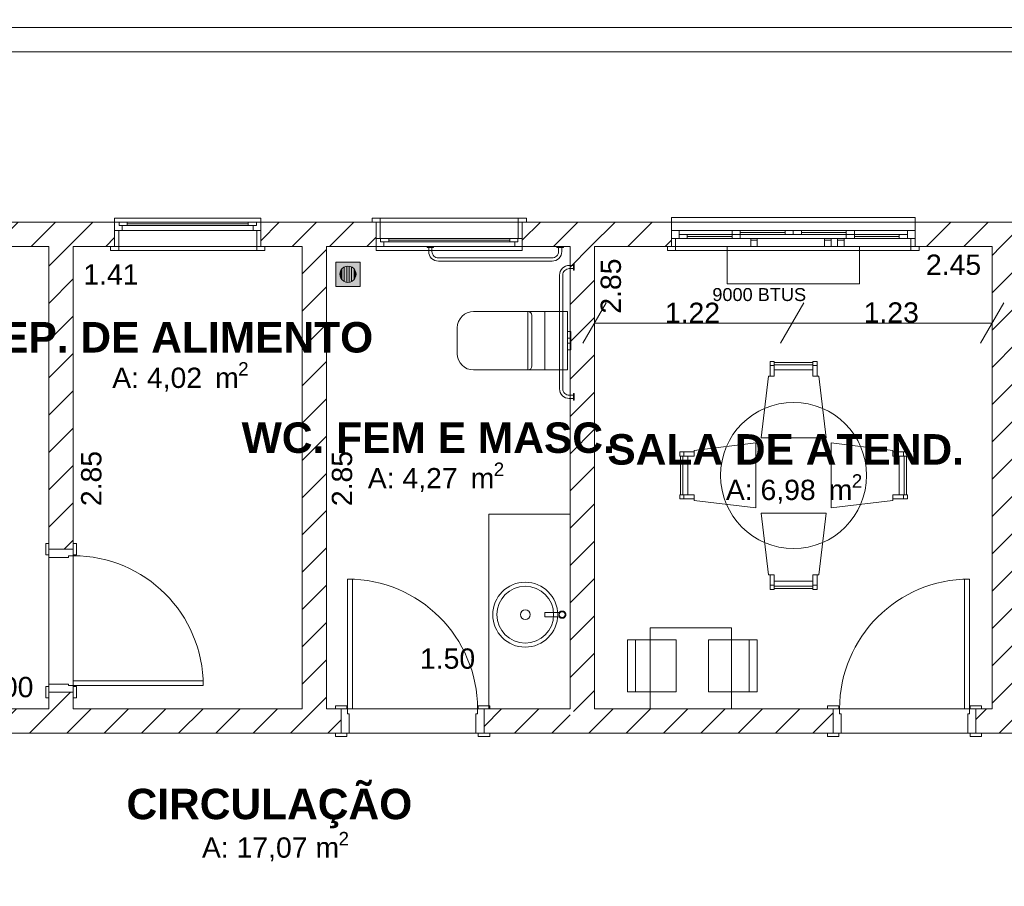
# Model space of a CAD drawing. Header units: millimetres. Extents: x 2826 to 3034, y 1533 to 1590.
# Tile 32 of 248: x 2930.93 to 2936.99, y 1551.64 to 1556.98. Entities that reach past the tile are written whole.
import ezdxf
from ezdxf.enums import TextEntityAlignment as Align

# ---------------------------------------------------------------- set-up
doc = ezdxf.new("R2010")
doc.units = ezdxf.units.MM
doc.layers.add('_Caneta_No__220', color=7, linetype='Continuous', lineweight=15, true_color=0x8a8a8a)
doc.styles.add('ESTILO_GERADO_1', font='arialbd.ttf')
doc.styles.add('ESTILO_GERADO_2', font='arial.ttf')
pattern_1 = [(45, (15.86372, 12.64105), (-0.1149048, 0.1149048), [])]
pattern_2 = [(45, (15.86372, 12.64105), (-0.1149048, 0.1149048), [])]

# ---------------------------------------------------------------- blocks, each defined once
blk = doc.blocks.new('ARROWHEAD_2')
at = {"color": 0, "linetype": 'Continuous', "lineweight": 0}
for p, q in [((-0.378, -0.655), (0.378, 0.655)), ((0, 0), (-1, 0))]:
    blk.add_line(p, q, dxfattribs=at)
blk = doc.blocks.new('A$Cf44ad3b2')
at = {"layer": '_Caneta_No__220'}
h = blk.add_hatch(dxfattribs=at)
h.set_pattern_fill('TIJOLO_COMUM_0005', color=256, style=0, pattern_type=2)
h.set_pattern_definition(pattern_1)
h.paths.add_polyline_path([(23.0801, 22.4389), (23.0801, 22.2889), (23.7158, 22.2889), (23.7158, 22.4389)])
h = blk.add_hatch(dxfattribs=at)
h.set_pattern_fill('TIJOLO_COMUM_0005', color=256, style=0, pattern_type=2)
h.set_pattern_definition(pattern_1)
h.paths.add_polyline_path([(24.6158, 22.4389), (24.6158, 22.2889), (25.3274, 22.2889), (25.3274, 22.4389)])
h = blk.add_hatch(dxfattribs=at)
h.set_pattern_fill('TIJOLO_COMUM_0005', color=256, style=0, pattern_type=2)
h.set_pattern_definition(pattern_1)
h.paths.add_polyline_path([(26.2274, 22.2889), (27.1469, 22.2889), (27.1469, 22.4389), (26.2274, 22.4389)])
h = blk.add_hatch(dxfattribs=at)
h.set_pattern_fill('TIJOLO_COMUM_0005', color=256, style=0, pattern_type=2)
h.set_pattern_definition(pattern_1)
h.paths.add_polyline_path([(28.6469, 22.4389), (28.6469, 22.2889), (29.7856, 22.2889), (29.7856, 22.4389)])
h = blk.add_hatch(dxfattribs=at)
h.set_pattern_fill('TIJOLO_COMUM_0005', color=256, style=0, pattern_type=2)
h.set_pattern_definition(pattern_2)
h.paths.add_polyline_path([(23.3112, 20.4244), (23.4612, 20.4244), (23.4612, 22.2889), (23.3112, 22.2889)])
h = blk.add_hatch(dxfattribs=at)
h.set_pattern_fill('TIJOLO_COMUM_0005', color=256, style=0, pattern_type=2)
h.set_pattern_definition(pattern_2)
h.paths.add_polyline_path([(25.0219, 19.441), (25.0219, 22.2889), (24.8719, 22.2889), (24.8719, 19.441)])
h = blk.add_hatch(dxfattribs=at)
h.set_pattern_fill('TIJOLO_COMUM_0005', color=256, style=0, pattern_type=2)
h.set_pattern_definition(pattern_2)
h.paths.add_polyline_path([(26.5219, 22.2889), (26.5219, 19.441), (26.6719, 19.441), (26.6719, 22.2889)])
h = blk.add_hatch(dxfattribs=at)
h.set_pattern_fill('TIJOLO_COMUM_0005', color=256, style=0, pattern_type=2)
h.set_pattern_definition(pattern_2)
h.paths.add_polyline_path([(29.2719, 19.441), (29.2719, 22.2889), (29.1219, 22.2889), (29.1219, 19.441)])
h = blk.add_hatch(color=256, dxfattribs=at)
h.paths.add_polyline_path([(25.2281, 22.1936), (25.0781, 22.1936), (25.0781, 22.0436), (25.2281, 22.0436)])
h.paths.add_polyline_path([(25.1531, 22.0686), (25.1402, 22.0703), (25.1281, 22.0753), (25.1178, 22.0833), (25.1098, 22.0936), (25.1048, 22.1057), (25.1031, 22.1186), (25.1048, 22.1316), (25.1098, 22.1436), (25.1178, 22.154), (25.1281, 22.1619), (25.1402, 22.1669), (25.1531, 22.1686), (25.1661, 22.1669), (25.1781, 22.1619), (25.1885, 22.154), (25.1964, 22.1436), (25.2014, 22.1316), (25.2031, 22.1186), (25.2014, 22.1057), (25.1964, 22.0936), (25.1885, 22.0833), (25.1781, 22.0753), (25.1661, 22.0703)], flags=0)
for points in [[(25.1156, 22.1512), (25.1098, 22.1436), (25.1048, 22.1316), (25.1031, 22.1186), (25.1048, 22.1057), (25.1098, 22.0936), (25.1156, 22.0861)], [(25.1306, 22.0743), (25.1306, 22.163), (25.1281, 22.1619), (25.1178, 22.154), (25.1156, 22.1512), (25.1156, 22.0861), (25.1178, 22.0833), (25.1281, 22.0753)], [(25.1456, 22.1677), (25.1402, 22.1669), (25.1306, 22.163), (25.1306, 22.0743), (25.1402, 22.0703), (25.1456, 22.0696)], [(25.1606, 22.1677), (25.1531, 22.1686), (25.1456, 22.1677), (25.1456, 22.0696), (25.1531, 22.0686), (25.1606, 22.0696)], [(25.1661, 22.1669), (25.1606, 22.1677), (25.1606, 22.0696), (25.1661, 22.0703), (25.1756, 22.0743), (25.1756, 22.163)], [(25.1781, 22.1619), (25.1756, 22.163), (25.1756, 22.0743), (25.1781, 22.0753), (25.1885, 22.0833), (25.1906, 22.0861), (25.1906, 22.1512), (25.1885, 22.154)], [(25.1964, 22.1436), (25.1906, 22.1512), (25.1906, 22.0861), (25.1964, 22.0936), (25.2014, 22.1057), (25.2031, 22.1186), (25.2014, 22.1316)]]:
    blk.add_hatch(color=256, dxfattribs=at).paths.add_polyline_path(points)
h = blk.add_hatch(dxfattribs=at)
h.set_pattern_fill('TIJOLO_COMUM_0005', color=256, style=0, pattern_type=2)
h.set_pattern_definition(pattern_2)
h.paths.add_polyline_path([(23.3112, 19.441), (23.4612, 19.441), (23.4612, 19.5444), (23.3112, 19.5444)])
h = blk.add_hatch(dxfattribs=at)
h.set_pattern_fill('TIJOLO_COMUM_0005', color=256, style=0, pattern_type=2)
h.set_pattern_definition(pattern_2)
h.paths.add_polyline_path([(21.3035, 19.441), (21.3035, 19.291), (25.0019, 19.291), (25.0019, 19.441)])
h = blk.add_hatch(dxfattribs=at)
h.set_pattern_fill('TIJOLO_COMUM_0005', color=256, style=0, pattern_type=2)
h.set_pattern_definition(pattern_2)
h.paths.add_polyline_path([(25.0219, 19.291), (25.1113, 19.291), (25.1113, 19.441), (25.0219, 19.441)])
h = blk.add_hatch(dxfattribs=at)
h.set_pattern_fill('TIJOLO_COMUM_0005', color=256, style=0, pattern_type=2)
h.set_pattern_definition(pattern_2)
h.paths.add_polyline_path([(25.9913, 19.291), (26.5219, 19.291), (26.5219, 19.441), (25.9913, 19.441)])
h = blk.add_hatch(dxfattribs=at)
h.set_pattern_fill('TIJOLO_COMUM_0005', color=256, style=0, pattern_type=2)
h.set_pattern_definition(pattern_2)
h.paths.add_polyline_path([(26.5419, 19.291), (28.1419, 19.291), (28.1419, 19.441), (26.5419, 19.441)])
h = blk.add_hatch(dxfattribs=at)
h.set_pattern_fill('TIJOLO_COMUM_0005', color=256, style=0, pattern_type=2)
h.set_pattern_definition(pattern_2)
h.paths.add_polyline_path([(29.0219, 19.291), (29.3719, 19.291), (29.3719, 19.441), (29.0219, 19.441)])
for p, q in [((34.6868, 23.6389), (15.8404, 23.6389)), ((20.8432, 23.6389), (46.8616, 23.6389)), ((23.7158, 22.4389), (23.7158, 22.4639)), ((23.7158, 22.4639), (24.6158, 22.4639)), ((24.6158, 22.4639), (24.6158, 22.4389)), ((25.3524, 22.4639), (25.3024, 22.4639)), ((25.3024, 22.4639), (25.3024, 22.4389)), ((25.3524, 22.4639), (26.2024, 22.4639)), ((25.3524, 22.4389), (25.3524, 22.4639)), ((26.2524, 22.4639), (26.2024, 22.4639)), ((26.2024, 22.4639), (26.2024, 22.4389)), ((26.2524, 22.4389), (26.2524, 22.4639)), ((27.1469, 22.4389), (27.1469, 22.4689)), ((27.1469, 22.4689), (28.6469, 22.4689)), ((28.6469, 22.4689), (28.6469, 22.4389)), ((16.6637, 22.4389), (34.6868, 22.4389)), ((23.7158, 22.4389), (23.7158, 22.3889)), ((23.7158, 22.4389), (24.6158, 22.4389)), ((23.7158, 22.4389), (23.7428, 22.4389)), ((23.7158, 22.4389), (23.7158, 22.3889)), ((23.7158, 22.4389), (23.7158, 22.3889)), ((23.7158, 22.3889), (23.7158, 22.2889)), ((23.7158, 22.2889), (23.7158, 22.3889)), ((23.7158, 22.3889), (23.7408, 22.3889)), ((23.7628, 22.3889), (23.7158, 22.3889)), ((23.7158, 22.3889), (23.7158, 22.2889)), ((23.7158, 22.3889), (23.7158, 22.2889)), ((23.7408, 22.3889), (23.7408, 22.2889)), ((23.7428, 22.4389), (23.7428, 22.4189)), ((23.7428, 22.4389), (23.7928, 22.4389)), ((23.7428, 22.4189), (23.7428, 22.4389)), ((23.7428, 22.4189), (23.7628, 22.4189)), ((23.7928, 22.4189), (23.7428, 22.4189)), ((23.7628, 22.4189), (23.7628, 22.3889)), ((24.5688, 22.3889), (23.7628, 22.3889)), ((23.7928, 22.4389), (24.5388, 22.4389)), ((23.7928, 22.4389), (23.7928, 22.4189)), ((23.7928, 22.4389), (24.5388, 22.4389)), ((23.7928, 22.4289), (24.5388, 22.4289)), ((24.5388, 22.4189), (23.7928, 22.4189)), ((24.5388, 22.4189), (24.5388, 22.4389)), ((24.5388, 22.4389), (24.5888, 22.4389)), ((24.5888, 22.4189), (24.5388, 22.4189)), ((24.5688, 22.3889), (24.5688, 22.4189)), ((24.5688, 22.4189), (24.5888, 22.4189)), ((24.6158, 22.3889), (24.5688, 22.3889)), ((24.5888, 22.4189), (24.5888, 22.4389)), ((24.5888, 22.4389), (24.6158, 22.4389)), ((24.5888, 22.4389), (24.5888, 22.4189)), ((24.5908, 22.2889), (24.5908, 22.3889)), ((24.5908, 22.3889), (24.6158, 22.3889)), ((24.6158, 22.4389), (24.6158, 22.3889)), ((24.6158, 22.4389), (24.6158, 22.3889)), ((24.6158, 22.4389), (24.6158, 22.3889)), ((24.6158, 22.3889), (24.6158, 22.2889)), ((24.6158, 22.3889), (24.6158, 22.2889)), ((24.6158, 22.3889), (24.6158, 22.2889)), ((24.6158, 22.3889), (24.6158, 22.2889)), ((25.3274, 22.4389), (25.3024, 22.4389)), ((25.3024, 22.4389), (25.3524, 22.4389)), ((25.3274, 22.4389), (25.3024, 22.4389)), ((25.3274, 22.4389), (25.3024, 22.4389)), ((25.3274, 22.3389), (25.3274, 22.4389)), ((25.3274, 22.4389), (26.2274, 22.4389)), ((25.3524, 22.4389), (25.3274, 22.4389)), ((25.3274, 22.4389), (25.3274, 22.3389)), ((25.3274, 22.3389), (25.3274, 22.4389)), ((25.3274, 22.3389), (25.3274, 22.4389)), ((25.3524, 22.3389), (25.3524, 22.4389)), ((26.2274, 22.4389), (26.2024, 22.4389)), ((26.2024, 22.4389), (26.2024, 22.3389)), ((26.2024, 22.4389), (26.2524, 22.4389)), ((26.2274, 22.4389), (26.2524, 22.4389)), ((26.2274, 22.3389), (26.2274, 22.4389)), ((26.2274, 22.3389), (26.2274, 22.4389)), ((26.2274, 22.3389), (26.2274, 22.4389)), ((26.2274, 22.3389), (26.2274, 22.4389)), ((26.2274, 22.4389), (26.2524, 22.4389)), ((26.2274, 22.4389), (26.2524, 22.4389)), ((27.1469, 22.4389), (27.1469, 22.3889)), ((27.1469, 22.4389), (28.6469, 22.4389)), ((27.1469, 22.4389), (27.1469, 22.3889)), ((27.1469, 22.3889), (27.1469, 22.3389)), ((27.1469, 22.3889), (27.1939, 22.3889)), ((27.1469, 22.3889), (27.1469, 22.3389)), ((27.1469, 22.3889), (27.1469, 22.3389)), ((27.1939, 22.3889), (27.5704, 22.3889)), ((27.1939, 22.3889), (27.1939, 22.3389)), ((27.5204, 22.3889), (27.8969, 22.3889)), ((27.5204, 22.3889), (27.5704, 22.3889)), ((27.5204, 22.3639), (27.5204, 22.3889)), ((27.5704, 22.3889), (27.5704, 22.3639)), ((27.5704, 22.3889), (27.8469, 22.3889)), ((27.8469, 22.3639), (27.8469, 22.3889)), ((27.8469, 22.3889), (27.8969, 22.3889)), ((27.8969, 22.3889), (28.2734, 22.3889)), ((27.8969, 22.3889), (27.8969, 22.3639)), ((27.8969, 22.3889), (27.9469, 22.3889)), ((27.8969, 22.3639), (27.8969, 22.3889)), ((27.9469, 22.3889), (27.9469, 22.3639)), ((27.9469, 22.3889), (28.2234, 22.3889)), ((28.2234, 22.3889), (28.5999, 22.3889)), ((28.2234, 22.3639), (28.2234, 22.3889)), ((28.2234, 22.3889), (28.2734, 22.3889)), ((28.2734, 22.3889), (28.2734, 22.3639)), ((28.5999, 22.3389), (28.5999, 22.3889)), ((28.5999, 22.3889), (28.6469, 22.3889)), ((28.6469, 22.4389), (28.6469, 22.3889)), ((28.6469, 22.4389), (28.6469, 22.3889)), ((28.6469, 22.3889), (28.6469, 22.3389)), ((28.6469, 22.3889), (28.6469, 22.3389)), ((28.6469, 22.3889), (28.6469, 22.3389)), ((25.3274, 22.2889), (25.3274, 22.3389)), ((25.3274, 22.3389), (25.3524, 22.3389)), ((25.3274, 22.3389), (25.3544, 22.3389)), ((25.3274, 22.2889), (25.3274, 22.3389)), ((25.3274, 22.2889), (25.3274, 22.3389)), ((25.3544, 22.3389), (25.3544, 22.3189)), ((25.3544, 22.3389), (25.4044, 22.3389)), ((25.3544, 22.3189), (25.3544, 22.3389)), ((25.4044, 22.3389), (26.1504, 22.3389)), ((25.4044, 22.3389), (25.4044, 22.3189)), ((25.4044, 22.3389), (26.1504, 22.3389)), ((25.4044, 22.3289), (26.1504, 22.3289)), ((26.1504, 22.3189), (26.1504, 22.3389)), ((26.1504, 22.3389), (26.2004, 22.3389)), ((26.2004, 22.3189), (26.2004, 22.3389)), ((26.2004, 22.3389), (26.2274, 22.3389)), ((26.2004, 22.3389), (26.2004, 22.3189)), ((26.2024, 22.3389), (26.2274, 22.3389)), ((26.2274, 22.2889), (26.2274, 22.3389)), ((26.2274, 22.2889), (26.2274, 22.3389)), ((26.2274, 22.2889), (26.2274, 22.3389)), ((27.1469, 22.3389), (27.1469, 22.2889)), ((27.1469, 22.2889), (27.1469, 22.3389)), ((27.1469, 22.3389), (27.1719, 22.3389)), ((27.1939, 22.3389), (27.1469, 22.3389)), ((27.1469, 22.3389), (27.1469, 22.2889)), ((27.1469, 22.3389), (27.1469, 22.2889)), ((27.1719, 22.3389), (27.1719, 22.2889)), ((27.1939, 22.3639), (27.2439, 22.3639)), ((27.1939, 22.3389), (27.1939, 22.3639)), ((27.5704, 22.3389), (27.1939, 22.3389)), ((27.2439, 22.3389), (27.1939, 22.3389)), ((27.2439, 22.3639), (27.2439, 22.3389)), ((27.2439, 22.3639), (27.5204, 22.3639)), ((27.2439, 22.3514), (27.5204, 22.3514)), ((27.5204, 22.3389), (27.2439, 22.3389)), ((27.5204, 22.3389), (27.5204, 22.3639)), ((27.5204, 22.3639), (27.5704, 22.3639)), ((27.5704, 22.3639), (27.5204, 22.3639)), ((27.8969, 22.3389), (27.5204, 22.3389)), ((27.5704, 22.3389), (27.5204, 22.3389)), ((27.5704, 22.3764), (27.8469, 22.3764)), ((27.5704, 22.3639), (27.5704, 22.3389)), ((27.8469, 22.3639), (27.5704, 22.3639)), ((27.8969, 22.3639), (27.8469, 22.3639)), ((27.9469, 22.3639), (27.8969, 22.3639)), ((28.2734, 22.3389), (27.8969, 22.3389)), ((27.9469, 22.3764), (28.2234, 22.3764)), ((28.2234, 22.3639), (27.9469, 22.3639)), ((28.2734, 22.3639), (28.2234, 22.3639)), ((28.2234, 22.3639), (28.2734, 22.3639)), ((28.2234, 22.3389), (28.2234, 22.3639)), ((28.5999, 22.3389), (28.2234, 22.3389)), ((28.2734, 22.3389), (28.2234, 22.3389)), ((28.2734, 22.3639), (28.2734, 22.3389)), ((28.2734, 22.3639), (28.5499, 22.3639)), ((28.2734, 22.3514), (28.5499, 22.3514)), ((28.5499, 22.3389), (28.2734, 22.3389)), ((28.5499, 22.3389), (28.5499, 22.3639)), ((28.5499, 22.3639), (28.5999, 22.3639)), ((28.5999, 22.3389), (28.5499, 22.3389)), ((28.5999, 22.3639), (28.5999, 22.3389)), ((28.6469, 22.3389), (28.5999, 22.3389)), ((28.6219, 22.2889), (28.6219, 22.3389)), ((28.6219, 22.3389), (28.6469, 22.3389)), ((28.6469, 22.3389), (28.6469, 22.2889)), ((28.6469, 22.3389), (28.6469, 22.2889)), ((28.6469, 22.3389), (28.6469, 22.2889)), ((28.6469, 22.3389), (28.6469, 22.2889)), ((23.3112, 22.2889), (20.3112, 22.2889)), ((23.3112, 19.441), (23.3112, 22.2889)), ((24.8719, 22.2889), (23.4612, 22.2889)), ((23.4612, 22.2889), (23.4612, 19.441)), ((23.7158, 22.2889), (23.6908, 22.2889)), ((23.6908, 22.2639), (23.6908, 22.2889)), ((23.6908, 22.2889), (23.7408, 22.2889)), ((23.7158, 22.2889), (23.6908, 22.2889)), ((23.7158, 22.2889), (23.6908, 22.2889)), ((23.7408, 22.2639), (23.6908, 22.2639)), ((23.7158, 22.2889), (24.6158, 22.2889)), ((23.7408, 22.2889), (23.7158, 22.2889)), ((23.7408, 22.2889), (23.7408, 22.2639)), ((23.7408, 22.2639), (24.5908, 22.2639)), ((24.6158, 22.2889), (24.5908, 22.2889)), ((24.5908, 22.2889), (24.6408, 22.2889)), ((24.5908, 22.2639), (24.5908, 22.2889)), ((24.6408, 22.2639), (24.5908, 22.2639)), ((24.6158, 22.2889), (24.6408, 22.2889)), ((24.6158, 22.2889), (24.6408, 22.2889)), ((24.6158, 22.2889), (24.6408, 22.2889)), ((24.6408, 22.2889), (24.6408, 22.2639)), ((24.8719, 19.441), (24.8719, 22.2889)), ((26.5219, 22.2889), (25.0219, 22.2889)), ((25.0219, 22.2889), (25.0219, 19.441)), ((25.3274, 22.2889), (25.3274, 22.2639)), ((25.3274, 22.2889), (26.2274, 22.2889)), ((25.3744, 22.2889), (25.3274, 22.2889)), ((25.3274, 22.2639), (26.2274, 22.2639)), ((25.3544, 22.3189), (25.3744, 22.3189)), ((25.4044, 22.3189), (25.3544, 22.3189)), ((25.3744, 22.3189), (25.3744, 22.2889)), ((26.1804, 22.2889), (25.3744, 22.2889)), ((26.1504, 22.3189), (25.4044, 22.3189)), ((26.2004, 22.3189), (26.1504, 22.3189)), ((26.1804, 22.2889), (26.1804, 22.3189)), ((26.1804, 22.3189), (26.2004, 22.3189)), ((26.2274, 22.2889), (26.1804, 22.2889)), ((26.2274, 22.2639), (26.2274, 22.2889)), ((26.5219, 19.441), (26.5219, 22.2889)), ((29.1219, 22.2889), (26.6719, 22.2889)), ((26.6719, 22.2889), (26.6719, 19.441)), ((27.1469, 22.2889), (27.1219, 22.2889)), ((27.1219, 22.2639), (27.1219, 22.2889)), ((27.1219, 22.2889), (27.1719, 22.2889)), ((27.1469, 22.2889), (27.1219, 22.2889)), ((27.1469, 22.2889), (27.1219, 22.2889)), ((27.1719, 22.2639), (27.1219, 22.2639)), ((27.1469, 22.2889), (28.6469, 22.2889)), ((27.1719, 22.2889), (27.1469, 22.2889)), ((27.1719, 22.2889), (27.1719, 22.2639)), ((27.1719, 22.2639), (28.6219, 22.2639)), ((28.6469, 22.2889), (28.6219, 22.2889)), ((28.6219, 22.2889), (28.6719, 22.2889)), ((28.6219, 22.2639), (28.6219, 22.2889)), ((28.6719, 22.2639), (28.6219, 22.2639)), ((28.6469, 22.2889), (28.6719, 22.2889)), ((28.6469, 22.2889), (28.6719, 22.2889)), ((28.6469, 22.2889), (28.6719, 22.2889)), ((28.6719, 22.2889), (28.6719, 22.2639)), ((29.1219, 19.441), (29.1219, 22.2889)), ((25.2281, 22.1936), (25.0781, 22.1936)), ((25.0781, 22.1936), (25.0781, 22.0436)), ((25.1048, 22.1316), (25.1098, 22.1436)), ((25.1098, 22.1436), (25.1178, 22.154)), ((25.1156, 22.0861), (25.1156, 22.1512)), ((25.1178, 22.154), (25.1281, 22.1619)), ((25.1281, 22.1619), (25.1402, 22.1669)), ((25.1306, 22.163), (25.1306, 22.0743)), ((25.1402, 22.1669), (25.1531, 22.1686)), ((25.1456, 22.0696), (25.1456, 22.1677)), ((25.1531, 22.1686), (25.1661, 22.1669)), ((25.1606, 22.1677), (25.1606, 22.0696)), ((25.1661, 22.1669), (25.1781, 22.1619)), ((25.1756, 22.0743), (25.1756, 22.163)), ((25.1781, 22.1619), (25.1885, 22.154)), ((25.1885, 22.154), (25.1964, 22.1436)), ((25.1906, 22.1512), (25.1906, 22.0861)), ((25.1964, 22.1436), (25.2014, 22.1316)), ((25.2281, 22.0436), (25.2281, 22.1936)), ((25.1031, 22.1186), (25.1048, 22.1316)), ((25.1048, 22.1057), (25.1031, 22.1186)), ((25.1098, 22.0936), (25.1048, 22.1057)), ((25.1178, 22.0833), (25.1098, 22.0936)), ((25.1281, 22.0753), (25.1178, 22.0833)), ((25.1885, 22.0833), (25.1781, 22.0753)), ((25.1964, 22.0936), (25.1885, 22.0833)), ((25.2014, 22.1057), (25.1964, 22.0936)), ((25.2014, 22.1316), (25.2031, 22.1186)), ((25.2031, 22.1186), (25.2014, 22.1057)), ((25.0781, 22.0436), (25.2281, 22.0436)), ((25.1402, 22.0703), (25.1281, 22.0753)), ((25.1531, 22.0686), (25.1402, 22.0703)), ((25.1661, 22.0703), (25.1531, 22.0686)), ((25.1781, 22.0753), (25.1661, 22.0703)), ((26.2617, 21.529), (26.2617, 21.889)), ((26.2867, 21.864), (26.2867, 21.709)), ((26.3667, 21.529), (26.3667, 21.889)), ((26.8619, 21.8181), (27.6994, 21.8181)), ((28.0794, 21.8181), (28.9319, 21.8181)), ((26.5067, 21.7494), (26.5067, 21.766)), ((26.5067, 21.766), (26.5267, 21.766)), ((26.5067, 21.725), (26.5067, 21.7494)), ((26.5067, 21.7204), (26.5067, 21.725)), ((26.5067, 21.725), (26.5267, 21.725)), ((26.5067, 21.709), (26.5067, 21.7204)), ((26.5267, 21.7494), (26.5267, 21.766)), ((26.5267, 21.725), (26.5267, 21.7494)), ((26.5267, 21.7204), (26.5267, 21.725)), ((26.5267, 21.709), (26.5267, 21.7204)), ((26.2867, 21.709), (26.2867, 21.554)), ((26.5067, 21.6977), (26.5067, 21.709)), ((26.5067, 21.693), (26.5067, 21.6977)), ((26.5067, 21.693), (26.5267, 21.693)), ((26.5067, 21.6687), (26.5067, 21.693)), ((26.5067, 21.652), (26.5067, 21.6687)), ((26.5267, 21.6977), (26.5267, 21.709)), ((26.5267, 21.693), (26.5267, 21.6977)), ((26.5267, 21.6687), (26.5267, 21.693)), ((26.5267, 21.652), (26.5267, 21.6687)), ((26.5067, 21.652), (26.5267, 21.652)), ((27.7788, 21.5806), (27.7538, 21.5806)), ((27.7538, 21.5806), (27.7538, 21.4906)), ((27.7538, 21.5556), (27.7788, 21.5556)), ((27.7788, 21.4906), (27.7788, 21.5806)), ((28.0182, 21.5756), (27.7788, 21.5756)), ((27.7788, 21.5756), (27.7788, 21.5306)), ((27.7788, 21.5606), (28.0182, 21.5606)), ((28.0182, 21.4906), (28.0182, 21.5806)), ((28.0182, 21.5806), (28.0432, 21.5806)), ((28.0182, 21.5306), (28.0182, 21.5756)), ((28.0432, 21.5556), (28.0182, 21.5556)), ((28.0432, 21.5806), (28.0432, 21.4906)), ((27.7437, 21.4906), (27.6985, 21.1106)), ((27.7788, 21.4906), (27.7437, 21.4906)), ((27.7538, 21.4906), (27.7788, 21.4906)), ((28.0182, 21.5306), (27.7788, 21.5306)), ((27.7788, 21.5306), (27.7788, 21.4906)), ((27.7788, 21.5306), (28.0182, 21.5306)), ((28.0182, 21.4906), (28.0182, 21.5306)), ((28.0533, 21.4906), (28.0182, 21.4906)), ((28.0432, 21.4906), (28.0182, 21.4906)), ((28.0985, 21.1106), (28.0533, 21.4906)), ((27.6985, 21.1106), (28.0985, 21.1106)), ((27.667, 21.0791), (27.287, 21.0338)), ((27.667, 20.6791), (27.667, 21.0791)), ((28.13, 21.0791), (28.13, 20.6791)), ((28.51, 21.0338), (28.13, 21.0791)), ((27.197, 20.9988), (27.197, 21.0238)), ((27.197, 21.0238), (27.287, 21.0238)), ((27.287, 20.9988), (27.197, 20.9988)), ((27.247, 20.9988), (27.202, 20.9988)), ((27.202, 20.9988), (27.202, 20.7594)), ((27.217, 20.7594), (27.217, 20.9988)), ((27.222, 21.0238), (27.222, 20.9988)), ((27.287, 20.9988), (27.247, 20.9988)), ((27.247, 20.9988), (27.247, 20.7594)), ((27.247, 20.7594), (27.247, 20.9988)), ((27.287, 21.0338), (27.287, 20.9988)), ((27.287, 21.0238), (27.287, 20.9988)), ((28.51, 20.9988), (28.51, 21.0338)), ((28.51, 21.0238), (28.51, 20.9988)), ((28.6, 21.0238), (28.51, 21.0238)), ((28.55, 20.9988), (28.51, 20.9988)), ((28.51, 20.9988), (28.6, 20.9988)), ((28.55, 20.7594), (28.55, 20.9988)), ((28.55, 20.9988), (28.55, 20.7594)), ((28.595, 20.9988), (28.55, 20.9988)), ((28.575, 21.0238), (28.575, 20.9988)), ((28.58, 20.9988), (28.58, 20.7594)), ((28.595, 20.7594), (28.595, 20.9988)), ((28.6, 20.9988), (28.6, 21.0238)), ((27.287, 20.7594), (27.197, 20.7594)), ((27.197, 20.7594), (27.197, 20.7344)), ((27.202, 20.7594), (27.247, 20.7594)), ((27.222, 20.7344), (27.222, 20.7594)), ((27.247, 20.7594), (27.287, 20.7594)), ((27.287, 20.7594), (27.287, 20.7243)), ((27.287, 20.7344), (27.287, 20.7594)), ((28.51, 20.7243), (28.51, 20.7594)), ((28.51, 20.7594), (28.55, 20.7594)), ((28.51, 20.7344), (28.51, 20.7594)), ((28.51, 20.7594), (28.6, 20.7594)), ((28.55, 20.7594), (28.595, 20.7594)), ((28.575, 20.7344), (28.575, 20.7594)), ((28.6, 20.7594), (28.6, 20.7344)), ((27.197, 20.7344), (27.287, 20.7344)), ((27.287, 20.7243), (27.667, 20.6791)), ((28.13, 20.6791), (28.51, 20.7243)), ((28.6, 20.7344), (28.51, 20.7344)), ((26.0219, 20.641), (26.0219, 19.441)), ((26.0219, 20.641), (26.5219, 20.641)), ((26.5219, 20.641), (26.5219, 19.441)), ((28.0985, 20.6476), (27.6985, 20.6476)), ((27.6985, 20.6476), (27.7437, 20.2676)), ((28.0533, 20.2676), (28.0985, 20.6476)), ((23.3112, 20.4594), (23.2922, 20.4594)), ((23.2922, 20.4594), (23.2922, 20.3894)), ((23.3112, 20.4244), (23.3112, 20.4594)), ((23.3112, 20.3894), (23.3112, 20.4594)), ((23.3112, 20.4244), (23.3112, 20.4594)), ((23.3112, 20.4244), (23.3112, 20.4594)), ((23.4612, 20.4244), (23.4612, 20.4594)), ((23.4802, 20.4594), (23.4612, 20.4594)), ((23.4612, 20.4594), (23.4612, 20.3894)), ((23.4612, 20.4244), (23.4612, 20.4594)), ((23.4612, 20.4244), (23.4612, 20.4594)), ((23.4802, 20.3894), (23.4802, 20.4594)), ((23.2922, 20.3894), (23.3112, 20.3894)), ((23.3112, 20.4244), (23.4612, 20.4244)), ((23.4612, 20.4244), (23.3112, 20.4244)), ((23.3112, 20.4244), (23.3112, 20.3744)), ((23.3112, 20.4244), (23.4612, 20.4244)), ((23.3112, 20.4244), (23.4612, 20.4244)), ((23.4312, 20.3744), (23.4312, 20.3844)), ((23.4312, 20.3844), (23.4612, 20.3844)), ((23.4612, 20.3844), (23.4612, 20.4244)), ((23.4612, 20.3894), (23.4802, 20.3894)), ((23.3112, 20.3744), (23.4312, 20.3744)), ((27.7437, 20.2676), (27.7788, 20.2676)), ((27.7538, 20.2676), (27.7788, 20.2676)), ((27.7538, 20.1776), (27.7538, 20.2676)), ((27.7788, 20.2676), (27.7788, 20.2276)), ((27.7788, 20.2676), (27.7788, 20.1776)), ((28.0182, 20.2276), (28.0182, 20.2676)), ((28.0182, 20.2676), (28.0533, 20.2676)), ((28.0432, 20.2676), (28.0182, 20.2676)), ((28.0182, 20.2676), (28.0182, 20.1776)), ((28.0432, 20.1776), (28.0432, 20.2676)), ((25.1513, 20.241), (25.1513, 19.441)), ((25.1813, 20.241), (25.1513, 20.241)), ((25.1813, 19.441), (25.1813, 20.241)), ((27.7538, 20.2026), (27.7788, 20.2026)), ((27.7788, 20.2276), (28.0182, 20.2276)), ((28.0182, 20.2276), (27.7788, 20.2276)), ((27.7788, 20.2276), (27.7788, 20.1826)), ((28.0182, 20.1826), (28.0182, 20.2276)), ((28.0432, 20.2026), (28.0182, 20.2026)), ((28.9519, 19.441), (28.9519, 20.241)), ((28.9519, 20.241), (28.9819, 20.241)), ((28.9819, 20.241), (28.9819, 19.441)), ((27.7788, 20.1776), (27.7538, 20.1776)), ((28.0182, 20.1976), (27.7788, 20.1976)), ((27.7788, 20.1826), (28.0182, 20.1826)), ((28.0182, 20.1776), (28.0432, 20.1776)), ((26.9247, 19.8658), (26.9247, 19.5458)), ((27.624, 19.8658), (27.624, 19.5458)), ((23.4312, 19.5944), (23.3112, 19.5944)), ((23.3112, 19.5944), (23.3112, 19.5444)), ((23.4312, 19.5844), (23.4312, 19.5944)), ((23.4612, 19.5844), (23.4612, 19.6144)), ((23.4612, 19.6144), (24.2612, 19.6144)), ((24.2612, 19.6144), (24.2612, 19.5844)), ((23.2922, 19.5794), (23.2922, 19.5094)), ((23.3112, 19.5794), (23.2922, 19.5794)), ((23.3112, 19.5094), (23.3112, 19.5794)), ((23.3112, 19.5444), (23.3112, 19.5094)), ((23.3112, 19.5444), (23.4612, 19.5444)), ((23.3112, 19.5444), (23.4612, 19.5444)), ((23.3112, 19.5444), (23.4612, 19.5444)), ((23.3112, 19.5444), (23.4612, 19.5444)), ((23.3112, 19.5444), (23.3112, 19.5094)), ((23.3112, 19.5444), (23.3112, 19.5094)), ((23.4612, 19.5844), (23.4312, 19.5844)), ((23.4612, 19.5444), (23.4612, 19.5844)), ((24.2612, 19.5844), (23.4612, 19.5844)), ((23.4612, 19.5794), (23.4612, 19.5094)), ((23.4802, 19.5794), (23.4612, 19.5794)), ((23.4612, 19.5444), (23.4612, 19.5094)), ((23.4612, 19.5444), (23.4612, 19.5094)), ((23.4612, 19.5444), (23.4612, 19.5094)), ((23.4802, 19.5094), (23.4802, 19.5794)), ((23.2922, 19.5094), (23.3112, 19.5094)), ((23.4612, 19.5094), (23.4802, 19.5094)), ((20.3112, 19.441), (23.3112, 19.441)), ((23.4612, 19.441), (24.8719, 19.441)), ((25.0219, 19.441), (26.5219, 19.441)), ((25.0763, 19.441), (25.0763, 19.46)), ((25.0763, 19.46), (25.1463, 19.46)), ((25.1113, 19.441), (25.0763, 19.441)), ((25.1463, 19.441), (25.0763, 19.441)), ((25.1113, 19.441), (25.0763, 19.441)), ((25.1113, 19.441), (25.0763, 19.441)), ((25.1113, 19.291), (25.1113, 19.441)), ((25.1113, 19.291), (25.1113, 19.441)), ((25.1113, 19.441), (25.1513, 19.441)), ((25.1113, 19.291), (25.1113, 19.441)), ((25.1113, 19.291), (25.1113, 19.441)), ((25.1463, 19.46), (25.1463, 19.441)), ((25.1513, 19.441), (25.1513, 19.411)), ((25.1513, 19.441), (25.1813, 19.441)), ((25.9513, 19.411), (25.9513, 19.441)), ((25.9513, 19.441), (25.9913, 19.441)), ((25.9563, 19.46), (26.0263, 19.46)), ((25.9563, 19.441), (25.9563, 19.46)), ((26.0263, 19.441), (25.9563, 19.441)), ((25.9913, 19.441), (26.0263, 19.441)), ((25.9913, 19.291), (25.9913, 19.441)), ((25.9913, 19.441), (25.9913, 19.291)), ((25.9913, 19.291), (25.9913, 19.441)), ((25.9913, 19.291), (25.9913, 19.441)), ((25.9913, 19.441), (26.0263, 19.441)), ((25.9913, 19.441), (26.0263, 19.441)), ((26.0219, 19.441), (26.5219, 19.441)), ((26.0263, 19.46), (26.0263, 19.441)), ((26.6719, 19.441), (29.1219, 19.441)), ((28.1769, 19.46), (28.1069, 19.46)), ((28.1069, 19.46), (28.1069, 19.441)), ((28.1419, 19.441), (28.1069, 19.441)), ((28.1069, 19.441), (28.1769, 19.441)), ((28.1419, 19.441), (28.1069, 19.441)), ((28.1419, 19.441), (28.1069, 19.441)), ((28.1419, 19.291), (28.1419, 19.441)), ((28.1819, 19.441), (28.1419, 19.441)), ((28.1419, 19.441), (28.1419, 19.291)), ((28.1419, 19.291), (28.1419, 19.441)), ((28.1419, 19.291), (28.1419, 19.441)), ((28.1769, 19.441), (28.1769, 19.46)), ((28.1819, 19.411), (28.1819, 19.441)), ((28.9819, 19.441), (28.9519, 19.441)), ((29.0219, 19.441), (28.9819, 19.441)), ((28.9819, 19.441), (28.9819, 19.411)), ((29.0569, 19.46), (28.9869, 19.46)), ((28.9869, 19.46), (28.9869, 19.441)), ((28.9869, 19.441), (29.0569, 19.441)), ((29.0219, 19.441), (29.0569, 19.441)), ((29.0219, 19.291), (29.0219, 19.441)), ((29.0219, 19.291), (29.0219, 19.441)), ((29.0219, 19.291), (29.0219, 19.441)), ((29.0219, 19.291), (29.0219, 19.441)), ((29.0219, 19.441), (29.0569, 19.441)), ((29.0219, 19.441), (29.0569, 19.441)), ((29.0569, 19.441), (29.0569, 19.46)), ((25.1513, 19.411), (25.1613, 19.411)), ((25.1613, 19.411), (25.1613, 19.291)), ((25.9413, 19.291), (25.9413, 19.411)), ((25.9413, 19.411), (25.9513, 19.411)), ((28.1919, 19.411), (28.1819, 19.411)), ((28.1919, 19.291), (28.1919, 19.411)), ((28.9819, 19.411), (28.9719, 19.411)), ((28.9719, 19.411), (28.9719, 19.291)), ((34.5368, 19.291), (20.3112, 19.291)), ((25.1113, 19.291), (25.0763, 19.291)), ((25.0763, 19.272), (25.0763, 19.291)), ((25.0763, 19.291), (25.1463, 19.291)), ((25.1113, 19.291), (25.0763, 19.291)), ((25.1113, 19.291), (25.0763, 19.291)), ((25.1613, 19.291), (25.1113, 19.291)), ((25.1463, 19.291), (25.1463, 19.272)), ((25.9913, 19.291), (25.9413, 19.291)), ((25.9563, 19.291), (26.0263, 19.291)), ((25.9563, 19.272), (25.9563, 19.291)), ((25.9913, 19.291), (26.0263, 19.291)), ((25.9913, 19.291), (26.0263, 19.291)), ((25.9913, 19.291), (26.0263, 19.291)), ((26.0263, 19.291), (26.0263, 19.272)), ((28.1419, 19.291), (28.1069, 19.291)), ((28.1769, 19.291), (28.1069, 19.291)), ((28.1069, 19.291), (28.1069, 19.272)), ((28.1419, 19.291), (28.1069, 19.291)), ((28.1419, 19.291), (28.1069, 19.291)), ((28.1419, 19.291), (28.1919, 19.291)), ((28.1769, 19.272), (28.1769, 19.291)), ((28.9719, 19.291), (29.0219, 19.291)), ((29.0569, 19.291), (28.9869, 19.291)), ((28.9869, 19.291), (28.9869, 19.272)), ((29.0219, 19.291), (29.0569, 19.291)), ((29.0219, 19.291), (29.0569, 19.291)), ((29.0219, 19.291), (29.0569, 19.291)), ((29.0569, 19.272), (29.0569, 19.291)), ((25.1463, 19.272), (25.0763, 19.272)), ((26.0263, 19.272), (25.9563, 19.272)), ((28.1069, 19.272), (28.1769, 19.272)), ((28.9869, 19.272), (29.0569, 19.272))]:
    blk.add_line(p, q, dxfattribs=at)
for points in [[(16.6721, 13.841), (34.6868, 13.841), (34.6907, 12.0631), (41.0042, 12.077), (41.0042, 13.841), (56.8474, 13.841), (56.8474, 29.4086), (46.8616, 29.4086), (46.8616, 23.6389), (34.6868, 23.6389), (34.6868, 22.4389), (16.6721, 22.4389)], [(27.6347, 22.3289), (27.6347, 22.3389), (27.6747, 22.3389), (27.6747, 22.3289)], [(27.6747, 22.2889), (27.6347, 22.2889), (27.6347, 22.3289), (27.6747, 22.3289)], [(28.0897, 22.3289), (28.0897, 22.3389), (28.1297, 22.3389), (28.1297, 22.3289)], [(28.1297, 22.2889), (28.0897, 22.2889), (28.0897, 22.3289), (28.1297, 22.3289)], [(28.1697, 22.3289), (28.1697, 22.3389), (28.2097, 22.3389), (28.2097, 22.3289)], [(28.2097, 22.2889), (28.1697, 22.2889), (28.1697, 22.3289), (28.2097, 22.3289)], [(25.6404, 22.2889), (25.6404, 22.2839), (25.6804, 22.2839), (25.6804, 22.2889)], [(26.4404, 22.2889), (26.4404, 22.2839), (26.4804, 22.2839), (26.4804, 22.2889)], [(28.3047, 22.2889), (28.3047, 22.0602), (27.4891, 22.0602), (27.4891, 22.2889)], [(26.5467, 22.183), (26.5417, 22.183), (26.5417, 22.143), (26.5467, 22.143)], [(25.8267, 21.789), (25.8287, 21.8086), (25.8343, 21.8273), (25.8436, 21.8446), (25.856, 21.8598), (25.8712, 21.8722), (25.8885, 21.8814), (25.9072, 21.8871), (25.9267, 21.889), (26.5067, 21.889), (26.5067, 21.529), (25.9267, 21.529), (25.9072, 21.531), (25.8885, 21.5367), (25.8712, 21.5459), (25.856, 21.5583), (25.8436, 21.5735), (25.8343, 21.5908), (25.8287, 21.6095), (25.8267, 21.629)], [(26.5467, 21.383), (26.5417, 21.383), (26.5417, 21.343), (26.5467, 21.343)], [(26.4727, 20.0442), (26.4711, 20.0442), (26.4702, 20.0441), (26.4679, 20.0437), (26.4663, 20.0433), (26.4653, 20.043), (26.4633, 20.0422), (26.4619, 20.0415), (26.4607, 20.0408), (26.4592, 20.0397), (26.4579, 20.0387), (26.4568, 20.0376), (26.4557, 20.0365), (26.4551, 20.0358), (26.4284, 20.0357), (26.3761, 20.0357), (26.3749, 20.0357), (26.3737, 20.0356), (26.3726, 20.0355), (26.3714, 20.0353), (26.3702, 20.0352), (26.3688, 20.0349), (26.3666, 20.0344), (26.366, 20.0337), (26.366, 20.0327), (26.366, 20.0316), (26.366, 20.0302), (26.366, 20.0287), (26.366, 20.0271), (26.366, 20.0254), (26.366, 20.0236), (26.366, 20.0217), (26.366, 20.0199), (26.366, 20.0181), (26.366, 20.0163), (26.366, 20.0147), (26.366, 20.0132), (26.366, 20.0119), (26.366, 20.0108), (26.366, 20.0098), (26.3664, 20.0091), (26.3694, 20.0084), (26.3709, 20.0082), (26.3722, 20.008), (26.3735, 20.0079), (26.3746, 20.0078), (26.3757, 20.0077), (26.3769, 20.0077), (26.4284, 20.0077), (26.4551, 20.0077), (26.4557, 20.007), (26.4568, 20.0058), (26.4579, 20.0047), (26.4587, 20.0041), (26.4605, 20.0028), (26.4619, 20.002), (26.4629, 20.0015), (26.4648, 20.0006), (26.4663, 20.0001), (26.4677, 19.9998), (26.4695, 19.9995), (26.4711, 19.9993), (26.4727, 19.9992), (26.4743, 19.9993), (26.476, 19.9995), (26.4779, 19.9998), (26.4792, 20.0002), (26.4807, 20.0007), (26.4828, 20.0016), (26.4837, 20.0021), (26.4851, 20.003), (26.4864, 20.0039), (26.4877, 20.005), (26.489, 20.0063), (26.49, 20.0073), (26.491, 20.0086), (26.4922, 20.0105), (26.4927, 20.0114), (26.4934, 20.0129), (26.494, 20.0145), (26.4945, 20.016), (26.4948, 20.0178), (26.495, 20.0193), (26.4952, 20.0209), (26.4951, 20.023), (26.495, 20.0242), (26.4948, 20.0258), (26.4942, 20.0282), (26.494, 20.029), (26.4933, 20.0306), (26.4927, 20.032), (26.4919, 20.0334), (26.4907, 20.0352), (26.49, 20.0361), (26.4889, 20.0373), (26.4871, 20.039), (26.4864, 20.0395), (26.485, 20.0405), (26.4837, 20.0413), (26.4822, 20.0421), (26.4804, 20.0429), (26.4792, 20.0433), (26.4776, 20.0437), (26.4753, 20.0441), (26.4743, 20.0442)], [(26.461, 20.0358), (26.4453, 20.0357), (26.4284, 20.0357), (26.3761, 20.0357), (26.3749, 20.0357), (26.3737, 20.0356), (26.3726, 20.0355), (26.3714, 20.0353), (26.3702, 20.0352), (26.3688, 20.0349), (26.3666, 20.0344), (26.366, 20.0337), (26.366, 20.0327), (26.366, 20.0316), (26.366, 20.0098), (26.3664, 20.0091), (26.3694, 20.0084), (26.3709, 20.0082), (26.3722, 20.008), (26.3735, 20.0079), (26.3746, 20.0078), (26.3757, 20.0077), (26.3769, 20.0077), (26.4284, 20.0077), (26.4609, 20.0077), (26.4598, 20.0088), (26.459, 20.0096), (26.4582, 20.0106), (26.4575, 20.0116), (26.4568, 20.0126), (26.4563, 20.0137), (26.4557, 20.0149), (26.4553, 20.0161), (26.4549, 20.0173), (26.4547, 20.0186), (26.4545, 20.0199), (26.4544, 20.0212), (26.4544, 20.0226), (26.4545, 20.0239), (26.4547, 20.0251), (26.455, 20.0264), (26.4554, 20.0276), (26.4558, 20.0288), (26.4563, 20.0299), (26.4569, 20.0309), (26.4575, 20.0319), (26.4582, 20.0328), (26.4589, 20.0337), (26.4597, 20.0346)], [(26.4735, 20.04), (26.4723, 20.04), (26.471, 20.0399), (26.4697, 20.0398), (26.4684, 20.0395), (26.4671, 20.0391), (26.4658, 20.0387), (26.4647, 20.0382), (26.4635, 20.0376), (26.4625, 20.0369), (26.4614, 20.0361), (26.4605, 20.0354), (26.4597, 20.0346), (26.4589, 20.0337), (26.4582, 20.0328), (26.4575, 20.0319), (26.4569, 20.0309), (26.4563, 20.0299), (26.4558, 20.0288), (26.4554, 20.0276), (26.455, 20.0264), (26.4547, 20.0251), (26.4545, 20.0239), (26.4544, 20.0226), (26.4544, 20.0212), (26.4545, 20.0199), (26.4547, 20.0186), (26.4549, 20.0173), (26.4553, 20.0161), (26.4557, 20.0149), (26.4563, 20.0137), (26.4568, 20.0126), (26.4575, 20.0116), (26.4582, 20.0106), (26.459, 20.0096), (26.4598, 20.0088), (26.4606, 20.008), (26.4615, 20.0072), (26.4625, 20.0065), (26.4635, 20.0059), (26.4646, 20.0053), (26.4657, 20.0048), (26.4668, 20.0044), (26.4681, 20.004), (26.4694, 20.0038), (26.4706, 20.0036), (26.4719, 20.0035), (26.4733, 20.0035), (26.4746, 20.0035), (26.4759, 20.0037), (26.4772, 20.004), (26.4784, 20.0044), (26.4797, 20.0048), (26.4809, 20.0054), (26.482, 20.006), (26.4828, 20.0065), (26.4836, 20.0071), (26.4843, 20.0076), (26.485, 20.0083), (26.4862, 20.0094), (26.4872, 20.0106), (26.4881, 20.0119), (26.4889, 20.0133), (26.4893, 20.0142), (26.4897, 20.0151), (26.49, 20.016), (26.4903, 20.0169), (26.4906, 20.0181), (26.4908, 20.0194), (26.4909, 20.0207), (26.491, 20.022), (26.4909, 20.0234), (26.4907, 20.0247), (26.4905, 20.026), (26.4901, 20.0273), (26.4897, 20.0285), (26.4892, 20.0297), (26.4885, 20.0308), (26.4879, 20.0319), (26.4872, 20.0329), (26.4864, 20.0338), (26.4855, 20.0347), (26.4847, 20.0355), (26.4837, 20.0363), (26.4828, 20.037), (26.4818, 20.0376), (26.4808, 20.0381), (26.4796, 20.0386), (26.4785, 20.0391), (26.4773, 20.0394), (26.4761, 20.0397), (26.4748, 20.0399)], [(27.5153, 19.941), (27.0153, 19.941), (27.0153, 19.441), (27.5153, 19.441)], [(27.1747, 19.8658), (27.1747, 19.5458), (26.8747, 19.5458), (26.8747, 19.8658)], [(27.374, 19.8658), (27.374, 19.5458), (27.674, 19.5458), (27.674, 19.8658)]]:
    blk.add_lwpolyline(points, close=True, dxfattribs=at)
for points in [[(34.6868, 23.6389), (15.8404, 23.6389)], [(15.9908, 23.4889), (34.6868, 23.4889)], [(23.7158, 22.4389), (23.0801, 22.4389)], [(25.3274, 22.4389), (24.6158, 22.4389)], [(27.1469, 22.4389), (26.2274, 22.4389)], [(29.7856, 22.4389), (28.6469, 22.4389)], [(23.0801, 22.2889), (23.3112, 22.2889)], [(23.3112, 22.2889), (23.3112, 20.4244)], [(23.4612, 22.2889), (23.7158, 22.2889)], [(23.4612, 20.4244), (23.4612, 22.2889)], [(24.6158, 22.2889), (24.8719, 22.2889)], [(24.8719, 22.2889), (24.8719, 19.441)], [(25.0219, 22.2889), (25.3274, 22.2889)], [(25.0219, 19.441), (25.0219, 22.2889)], [(26.2274, 22.2889), (26.5219, 22.2889)], [(26.5219, 22.2889), (26.5219, 19.441)], [(26.6719, 22.2889), (27.1469, 22.2889)], [(26.6719, 19.441), (26.6719, 22.2889)], [(28.6469, 22.2889), (29.1219, 22.2889)], [(29.1219, 22.2889), (29.1219, 19.441)], [(23.3112, 19.5444), (23.3112, 19.441)], [(23.4612, 19.441), (23.4612, 19.5444)], [(23.3112, 19.441), (21.3035, 19.441)], [(24.8719, 19.441), (23.4612, 19.441)], [(25.1113, 19.441), (25.0219, 19.441)], [(26.5219, 19.441), (25.9913, 19.441)], [(28.1419, 19.441), (26.6719, 19.441)], [(29.1219, 19.441), (29.0219, 19.441)], [(21.3035, 19.291), (25.1113, 19.291)], [(25.9913, 19.291), (28.1419, 19.291)], [(29.0219, 19.291), (29.3719, 19.291)]]:
    blk.add_lwpolyline(points, dxfattribs=at)
for points in [[(25.6504, 22.2839), (25.6504, 22.2589, 0.414214), (25.7104, 22.1989), (26.4104, 22.1989, 0.414214), (26.4704, 22.2589), (26.4704, 22.2839), (26.4504, 22.2839), (26.4504, 22.2589, -0.414214), (26.4104, 22.2189), (25.7104, 22.2189, -0.414214), (25.6704, 22.2589), (25.6704, 22.2839)], [(26.5417, 22.173), (26.5167, 22.173, 0.414214), (26.4567, 22.113), (26.4567, 21.413, 0.414214), (26.5167, 21.353), (26.5417, 21.353), (26.5417, 21.373), (26.5167, 21.373, -0.414214), (26.4767, 21.413), (26.4767, 22.113, -0.414214), (26.5167, 22.153), (26.5417, 22.153)], [(26.2454, 19.8217, 1), (26.2454, 20.2217, 1)]]:
    blk.add_lwpolyline(points, format="xyb", close=True, dxfattribs=at)
for radius in [0.175, 0.03]:
    blk.add_circle((26.2454, 20.0217), radius, dxfattribs=at)
for centre, radius, start, end in [((26.2617, 21.864), 0.025, 0, 90), ((26.2617, 21.554), 0.025, 270, 0), ((27.8985, 20.8791), 0.45, 0, 180), ((27.8985, 20.8791), 0.45, 180, 0), ((23.4612, 19.5844), 0.8, 0, 90), ((25.1513, 19.441), 0.8, 0, 90), ((28.9819, 19.441), 0.8, 90, 180)]:
    blk.add_arc(centre, radius, start, end, dxfattribs=at)
at = {"layer": '_Caneta_No__220', "xscale": 0.19, "yscale": 0.19, "zscale": 0.19, "rotation": 180}
for p in [(26.6719, 21.8181), (27.8894, 21.8181)]:
    blk.add_blockref('ARROWHEAD_2', p, dxfattribs=at)
at = {"layer": '_Caneta_No__220', "xscale": 0.19, "yscale": 0.19, "zscale": 0.19}
for p in [(27.8894, 21.8181), (29.1219, 21.8181)]:
    blk.add_blockref('ARROWHEAD_2', p, dxfattribs=at)
at = {"layer": '_Caneta_No__220'}
for s, height, style, p in [('9000 BTUS', 0.08, 'ESTILO_GERADO_2', (27.398, 21.9534)), ('DEP. DE ALIMENTO', 0.1875, 'ESTILO_GERADO_1', (22.8204, 21.6364)), ('A: 4,02', 0.125, 'ESTILO_GERADO_2', (23.701, 21.4181)), ('2', 0.0825, 'ESTILO_GERADO_2', (24.477, 21.4943)), (' m', 0.125, 'ESTILO_GERADO_2', (24.2864, 21.4181)), ('WC. FEM E MASC.', 0.1875, 'ESTILO_GERADO_1', (24.4985, 21.0181)), ('SALA DE ATEND.', 0.1875, 'ESTILO_GERADO_1', (26.7512, 20.946)), ('2', 0.0825, 'ESTILO_GERADO_2', (26.0514, 20.876)), ('A: 4,27', 0.125, 'ESTILO_GERADO_2', (25.2754, 20.7998)), (' m', 0.125, 'ESTILO_GERADO_2', (25.8608, 20.7998)), ('2', 0.0825, 'ESTILO_GERADO_2', (28.2575, 20.804)), ('A: 6,98', 0.125, 'ESTILO_GERADO_2', (27.4815, 20.7277)), (' m', 0.125, 'ESTILO_GERADO_2', (28.0669, 20.7277)), ('CIRCULAÇÃO', 0.1875, 'ESTILO_GERADO_1', (23.7889, 18.7618)), ('2', 0.0825, 'ESTILO_GERADO_2', (25.0955, 18.6009)), ('A: 17,07', 0.125, 'ESTILO_GERADO_2', (24.2537, 18.5247)), (' m', 0.125, 'ESTILO_GERADO_2', (24.9049, 18.5247))]:
    blk.add_text(s, height=height, dxfattribs=dict(at, style=style)).set_placement(p)
at = {"layer": '_Caneta_No__220', "char_height": 0.125, "attachment_point": 5, "rotation": 90, "style": 'ESTILO_GERADO_2'}
for insert in [(26.7733, 22.0453), (23.5724, 20.86), (25.1171, 20.86)]:
    blk.add_mtext('\\A1;2.85', dxfattribs=dict(at, insert=insert))
at = {"layer": '_Caneta_No__220', "char_height": 0.125, "attachment_point": 5, "style": 'ESTILO_GERADO_2'}
for s, insert in [('\\A1;2.45', (28.884, 22.1762)), ('\\A1;1.41', (23.6929, 22.1178)), ('\\A1;1.22', (27.2756, 21.8809)), ('\\A1;1.23', (28.5006, 21.882)), ('\\A1;1.50', (25.7669, 19.7502)), ('\\A1;3.00', (23.0455, 19.5748))]:
    blk.add_mtext(s, dxfattribs=dict(at, insert=insert))
at = {"layer": '_Caneta_No__220', "style": 'ESTILO_GERADO_2'}
for p in [(50.2713, 22.5674), (50.8713, 22.5674)]:
    blk.add_attdef('txt', text='', height=0.12, dxfattribs=at).set_placement(p, align=Align.MIDDLE_CENTER)
blk.add_attdef('txt', text='', height=0.12, rotation=90, dxfattribs=at).set_placement((17.1363, 18.425), align=Align.MIDDLE_CENTER)

msp = doc.modelspace()

# ---------------------------------------------------------------- block references
msp.add_blockref('A$Cf44ad3b2', (2907.7964, 1533.293))

doc.saveas('drawing.dxf')
